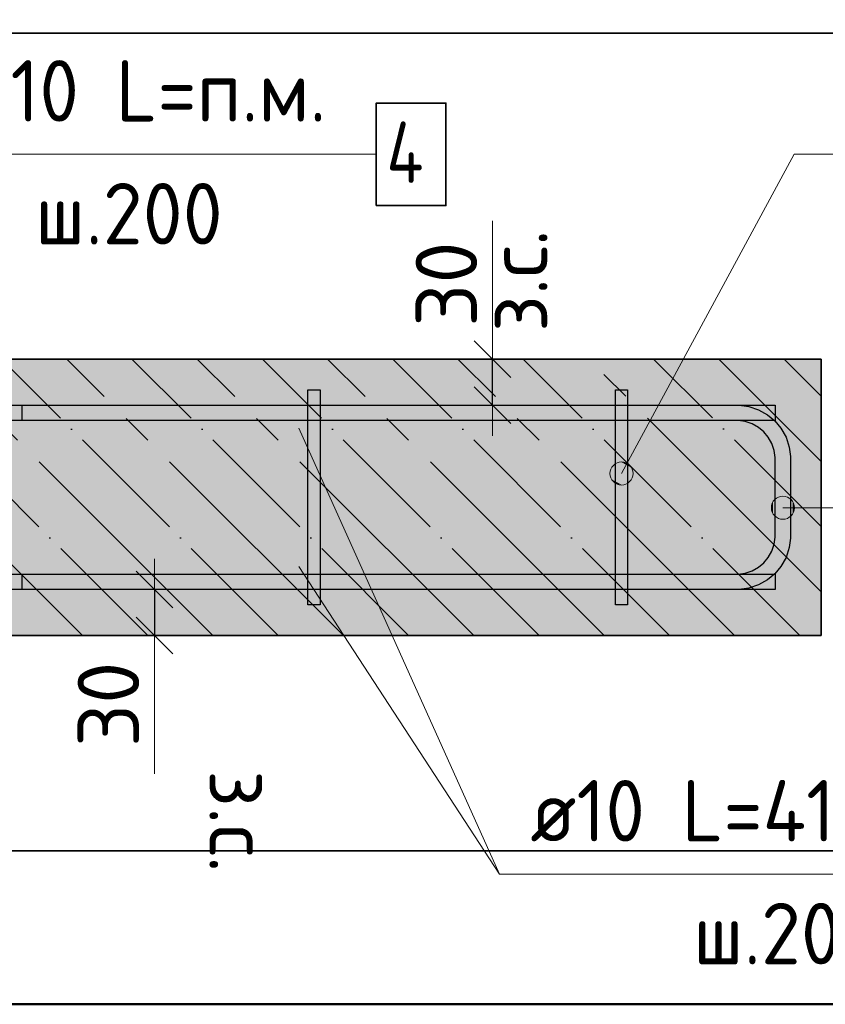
# Model space of a CAD drawing. Header units: millimetres. Extents: x -2995 to 47287, y -2809 to 58122.
# Tile 74 of 143: x 44283 to 44807, y 33186 to 33827. Entities that reach past the tile are written whole.
import ezdxf

# ---------------------------------------------------------------- set-up
doc = ezdxf.new("R2010")
doc.units = ezdxf.units.MM
doc.header["$PDMODE"] = 65
doc.linetypes.add('______11', pattern=[100, 80, -10, 0, -10])
doc.linetypes.add('______5', pattern=[220, 160, -20, 20, -20])
for name, color, linetype, lineweight in [('Standard', 7, 'Continuous', 25), ('Арм.стержн. Арматура края', 96, 'Continuous', 35), ('Арм.стержн. вертикальными 1', 22, 'Continuous', 35), ('Арм.стержн.горизонт. 1', 180, 'Continuous', 35), ('Размерная линия_ общее_1', 7, 'Continuous', 13)]:
    doc.layers.add(name, color=color, linetype=linetype, lineweight=lineweight)
doc.layers.add('Арм.стержн.Стяжки', color=7, linetype='Continuous', lineweight=35, true_color=0x501e0f)
doc.styles.add('ISOCPEUR', font='ISOCPEUR')
doc.dimstyles.new('DIMSTYLE_7', dxfattribs={"dimtxt": 40, "dimasz": 40, "dimexe": 0, "dimexo": 0.001, "dimgap": 20, "dimtad": 2, "dimdec": 0, "dimrnd": 5, "dimzin": 12, "dimdsep": 46, "dimtxsty": 'ISOCPEUR', "dimblk1": 'ALL_ML_STRICH', "dimblk2": 'ALL_ML_STRICH', "dimsah": 1, "dimcen": 0, "dimse1": 1, "dimse2": 1, "dimclrd": 7, "dimclre": 256, "dimclrt": 7, "dimadec": 0, "dimazin": 0, "dimtfac": 1, "dimtdec": 0, "dimtix": 1, "dimtmove": 2, "dimatfit": 3, "dimfxl": 0, "dimtvp": 1.2, "dimtzin": 0, "dimlwd": 0, "dimlwe": -3, "dimarcsym": 0})

# ---------------------------------------------------------------- blocks, each defined once
blk = doc.blocks.new('ALL_ML_STRICH')
at = {"color": 0, "linetype": 'ByBlock', "lineweight": -2}
for p, q in [((0, -0.5), (0, 0.5)), ((-0.3, -0.3), (0.3, 0.3)), ((-1, 0), (0.5, 0))]:
    blk.add_line(p, q, dxfattribs=at)
blk = doc.blocks.new('*D352')
at = {"layer": 'DEFPOINTS', "color": 7, "linetype": 'Continuous', "lineweight": 13, "transparency": 33554687}
for p in [(44582.03, 33606.02), (44582.03, 33576.02), (44590.75, 33576.02)]:
    blk.add_point(p, dxfattribs=at)
at = {"layer": 'Размерная линия_ общее_1', "color": 7, "linetype": 'Continuous', "lineweight": -2, "transparency": 33554687}
blk.add_line((44590.75, 33576.02), (44590.75, 33606.02), dxfattribs=at)
at = {"layer": 'Размерная линия_ общее_1', "color": 7, "linetype": 'Continuous', "lineweight": 13, "transparency": 33554687, "xscale": 40, "yscale": 40, "zscale": 40}
for p, rotation in [((44590.75, 33606.02), 90), ((44590.75, 33576.02), 270)]:
    blk.add_blockref('ALL_ML_STRICH', p, dxfattribs=dict(at, rotation=rotation))
at = {"layer": 'Размерная линия_ общее_1', "color": 7, "linetype": 'Continuous', "lineweight": 13, "transparency": 33554687, "insert": (44586.49, 33623.61), "char_height": 40, "width": 2, "attachment_point": 1, "rotation": 90, "line_spacing_factor": 0.60241, "style": 'ISOCPEUR'}
blk.add_mtext('з.с.', dxfattribs=at)
at = {"layer": 'Размерная линия_ общее_1', "color": 7, "linetype": 'Continuous', "lineweight": 13, "transparency": 33554687, "insert": (44560.75, 33654.84), "char_height": 40, "width": 80, "attachment_point": 5, "rotation": 90, "style": 'ISOCPEUR'}
blk.add_mtext('\\A1;{30}', dxfattribs=at)
blk = doc.blocks.new('*D353')
at = {"layer": 'DEFPOINTS', "color": 7, "linetype": 'Continuous', "lineweight": 13, "transparency": 33554687}
for p in [(44362.14, 33456.02), (44370.86, 33456.02), (44362.14, 33426.02)]:
    blk.add_point(p, dxfattribs=at)
at = {"layer": 'Размерная линия_ общее_1', "color": 7, "linetype": 'Continuous', "lineweight": -2, "transparency": 33554687}
blk.add_line((44370.86, 33456.02), (44370.86, 33426.02), dxfattribs=at)
at = {"layer": 'Размерная линия_ общее_1', "color": 7, "linetype": 'Continuous', "lineweight": 13, "transparency": 33554687, "xscale": 40, "yscale": 40, "zscale": 40}
for p, rotation in [((44370.86, 33456.02), 90), ((44370.86, 33426.02), 270)]:
    blk.add_blockref('ALL_ML_STRICH', p, dxfattribs=dict(at, rotation=rotation))
at = {"layer": 'Размерная линия_ общее_1', "color": 7, "linetype": 'Continuous', "lineweight": 13, "transparency": 33554687, "insert": (44340.86, 33381.21), "char_height": 40, "width": 80, "attachment_point": 5, "rotation": 90, "style": 'ISOCPEUR'}
blk.add_mtext('\\A1;{30}', dxfattribs=at)
at = {"layer": 'Размерная линия_ общее_1', "color": 7, "linetype": 'Continuous', "lineweight": 13, "transparency": 33554687, "insert": (44446.6, 33338.43), "char_height": 40, "width": 2, "attachment_point": 1, "rotation": 270, "line_spacing_factor": 0.60241, "style": 'ISOCPEUR'}
blk.add_mtext('з.с.', dxfattribs=at)

msp = doc.modelspace()

# ---------------------------------------------------------------- hatches: boundary and pattern name
at = {"layer": 'Standard', "linetype": 'Continuous', "lineweight": -3, "true_color": 0xc7c7c7, "transparency": 33554687}
msp.add_hatch(color=9, dxfattribs=at).paths.add_polyline_path([(44804.69, 33426.02), (44804.69, 33606.02), (44193.6, 33606.02), (44193.6, 33426.02)])
at = {"layer": 'Арм.стержн. Арматура края', "linetype": 'Continuous', "lineweight": 13, "transparency": 33554687}
for points in [[(44773.24, 33505.49), (44773.24, 33512.99), (44772.19, 33509.24)], [(44775.94, 33502.79), (44775.94, 33515.69), (44773.24, 33512.99)], [(44775.94, 33502.79), (44773.24, 33512.99), (44773.24, 33505.49)], [(44779.69, 33501.74), (44779.69, 33516.74), (44775.94, 33515.69)], [(44779.69, 33501.74), (44775.94, 33515.69), (44775.94, 33502.79)], [(44783.44, 33502.79), (44783.44, 33515.69), (44779.69, 33516.74)], [(44783.44, 33502.79), (44779.69, 33516.74), (44779.69, 33501.74)], [(44786.14, 33505.49), (44786.14, 33512.99), (44783.44, 33515.69)], [(44786.14, 33505.49), (44783.44, 33515.69), (44783.44, 33502.79)], [(44786.14, 33512.99), (44786.14, 33505.49), (44787.19, 33509.24)]]:
    msp.add_hatch(color=7, dxfattribs=at).paths.add_polyline_path(points)
at = {"layer": 'Арм.стержн. вертикальными 1', "linetype": 'Continuous', "lineweight": 50, "transparency": 33554687}
for points in [[(44464.69, 33556.02), (44466.6, 33556.4), (44468.22, 33557.48), (44469.31, 33559.11), (44469.69, 33561.02), (44469.31, 33562.93), (44468.22, 33564.56), (44466.6, 33565.64), (44464.69, 33566.02), (44462.77, 33565.64), (44461.15, 33564.56), (44460.07, 33562.93), (44459.69, 33561.02), (44460.07, 33559.11), (44461.15, 33557.48), (44462.77, 33556.4)], [(44664.69, 33556.02), (44666.6, 33556.4), (44668.22, 33557.48), (44669.31, 33559.11), (44669.69, 33561.02), (44669.31, 33562.93), (44668.22, 33564.56), (44666.6, 33565.64), (44664.69, 33566.02), (44662.77, 33565.64), (44661.15, 33564.56), (44660.07, 33562.93), (44659.69, 33561.02), (44660.07, 33559.11), (44661.15, 33557.48), (44662.77, 33556.4)], [(44754.69, 33556.02), (44756.6, 33556.4), (44758.23, 33557.48), (44759.31, 33559.11), (44759.69, 33561.02), (44759.31, 33562.93), (44758.23, 33564.56), (44756.6, 33565.64), (44754.69, 33566.02), (44752.78, 33565.64), (44751.16, 33564.56), (44750.07, 33562.93), (44749.69, 33561.02), (44750.07, 33559.11), (44751.16, 33557.48), (44752.78, 33556.4)], [(44464.69, 33466.02), (44466.6, 33466.4), (44468.22, 33467.48), (44469.31, 33469.11), (44469.69, 33471.02), (44469.31, 33472.93), (44468.22, 33474.56), (44466.6, 33475.64), (44464.69, 33476.02), (44462.77, 33475.64), (44461.15, 33474.56), (44460.07, 33472.93), (44459.69, 33471.02), (44460.07, 33469.11), (44461.15, 33467.48), (44462.77, 33466.4)], [(44664.69, 33466.02), (44666.6, 33466.4), (44668.22, 33467.48), (44669.31, 33469.11), (44669.69, 33471.02), (44669.31, 33472.93), (44668.22, 33474.56), (44666.6, 33475.64), (44664.69, 33476.02), (44662.77, 33475.64), (44661.15, 33474.56), (44660.07, 33472.93), (44659.69, 33471.02), (44660.07, 33469.11), (44661.15, 33467.48), (44662.77, 33466.4)], [(44754.69, 33466.02), (44756.6, 33466.4), (44758.23, 33467.48), (44759.31, 33469.11), (44759.69, 33471.02), (44759.31, 33472.93), (44758.23, 33474.56), (44756.6, 33475.64), (44754.69, 33476.02), (44752.78, 33475.64), (44751.16, 33474.56), (44750.07, 33472.93), (44749.69, 33471.02), (44750.07, 33469.11), (44751.16, 33467.48), (44752.78, 33466.4)]]:
    msp.add_hatch(color=4, dxfattribs=at).paths.add_polyline_path(points)
at = {"layer": 'Арм.стержн.Стяжки', "linetype": 'Continuous', "lineweight": 13, "transparency": 33554687}
for points in [[(44682.15, 33531.77), (44670.8, 33537.91), (44668.09, 33535.11)], [(44681.06, 33535.43), (44674.46, 33539), (44670.8, 33537.91)], [(44681.06, 33535.43), (44670.8, 33537.91), (44682.15, 33531.77)], [(44674.46, 33539), (44681.06, 33535.43), (44678.26, 33538.14)], [(44681.29, 33527.97), (44668.09, 33535.11), (44667.23, 33531.31)], [(44681.29, 33527.97), (44667.23, 33531.31), (44678.58, 33525.17)], [(44678.58, 33525.17), (44667.23, 33531.31), (44668.32, 33527.65)], [(44682.15, 33531.77), (44668.09, 33535.11), (44681.29, 33527.97)], [(44678.58, 33525.17), (44668.32, 33527.65), (44674.92, 33524.08)], [(44674.92, 33524.08), (44668.32, 33527.65), (44671.12, 33524.95)]]:
    msp.add_hatch(color=7, dxfattribs=at).paths.add_polyline_path(points)

# ---------------------------------------------------------------- linework, layer by layer
at = {"color": 52, "linetype": 'Continuous', "lineweight": -3, "transparency": 33554687}
for p, q in [((44949.49, 33818.28), (44193.6, 33818.28)), ((44193.6, 33818.28), (44949.49, 33818.28)), ((44193.6, 33285.9), (44949.49, 33285.9)), ((44949.49, 33285.9), (44193.6, 33285.9))]:
    msp.add_line(p, q, dxfattribs=at)
at = {"layer": 'Standard', "color": 7, "linetype": 'Continuous', "lineweight": 13, "transparency": 33554687}
for p, q in [((44590.75, 33606.02), (44590.75, 33696.02)), ((44464.69, 33561.02), (44595.34, 33270.61)), ((44370.86, 33426.02), (44370.86, 33336.02))]:
    msp.add_line(p, q, dxfattribs=at)
at = {"layer": 'Standard', "color": 7, "linetype": 'Continuous', "lineweight": 35, "transparency": 33554687}
for p, q in [((44804.69, 33606.02), (44193.6, 33606.02)), ((44804.69, 33426.02), (44804.69, 33606.02)), ((44193.6, 33426.02), (44804.69, 33426.02))]:
    msp.add_line(p, q, dxfattribs=at)
at = {"layer": 'Standard', "color": 253, "linetype": '______5', "lineweight": -3, "true_color": 0xababab, "transparency": 33554687}
for p, q in [((44408.91, 33426.02), (44228.91, 33606.02)), ((44493.76, 33426.02), (44313.76, 33606.02)), ((44578.62, 33426.02), (44398.62, 33606.02)), ((44663.47, 33426.02), (44483.47, 33606.02)), ((44748.32, 33426.02), (44568.32, 33606.02)), ((44804.69, 33454.5), (44653.17, 33606.02)), ((44804.69, 33539.36), (44738.03, 33606.02)), ((44324.06, 33426.02), (44193.6, 33556.48))]:
    msp.add_line(p, q, dxfattribs=at)
at = {"layer": 'Standard', "color": 253, "linetype": '______11', "lineweight": -3, "true_color": 0xababab, "transparency": 33554687}
for p, q in [((44451.34, 33426.02), (44271.34, 33606.02)), ((44536.19, 33426.02), (44356.19, 33606.02)), ((44621.04, 33426.02), (44441.04, 33606.02)), ((44705.89, 33426.02), (44525.89, 33606.02)), ((44790.75, 33426.02), (44610.75, 33606.02)), ((44804.69, 33496.93), (44695.6, 33606.02)), ((44804.69, 33581.78), (44780.45, 33606.02)), ((44366.48, 33426.02), (44193.6, 33598.91))]:
    msp.add_line(p, q, dxfattribs=at)
at = {"layer": 'Standard', "color": 7, "linetype": 'Continuous', "lineweight": 50, "transparency": 33554687}
msp.add_lwpolyline([(44093.6, 33918.28), (44093.6, 33185.9), (45049.49, 33185.9), (45049.49, 33918.28), (44093.6, 33918.28)], dxfattribs=at)
at = {"layer": 'Арм.стержн. Арматура края', "color": 7, "linetype": 'Continuous', "lineweight": 13, "transparency": 33554687}
for p, q in [((44779.69, 33516.74), (44779.69, 33516.74)), ((44772.19, 33509.24), (44772.19, 33509.24)), ((44842.52, 33509.24), (44779.69, 33509.24)), ((44787.19, 33509.24), (44787.19, 33509.24)), ((44779.69, 33501.74), (44779.69, 33501.74))]:
    msp.add_line(p, q, dxfattribs=at)
at = {"layer": 'Арм.стержн. Арматура края', "color": 4, "linetype": 'Continuous', "lineweight": 25, "transparency": 33554687}
msp.add_lwpolyline([(44284.69, 33466.02), (44750.65, 33466.02), (44755.17, 33466.65), (44759.75, 33468.16), (44763.94, 33470.51), (44767.35, 33473.36), (44770.2, 33476.77), (44772.55, 33480.96), (44774.06, 33485.54), (44774.69, 33490.06), (44774.69, 33541.98), (44774.06, 33546.5), (44772.55, 33551.08), (44770.2, 33555.27), (44767.35, 33558.68), (44763.94, 33561.53), (44759.75, 33563.88), (44755.17, 33565.39), (44750.65, 33566.02), (44284.69, 33566.02), (44284.69, 33576.02), (44751.34, 33576.02), (44757.44, 33575.17), (44763.79, 33573.08), (44769.64, 33569.8), (44774.45, 33565.78), (44778.47, 33560.97), (44781.75, 33555.12), (44783.84, 33548.77), (44784.69, 33542.67), (44784.69, 33489.37), (44783.84, 33483.27), (44781.75, 33476.92), (44778.47, 33471.07), (44774.45, 33466.26), (44769.64, 33462.24), (44763.79, 33458.96), (44757.44, 33456.87), (44751.34, 33456.02), (44284.69, 33456.02), (44284.69, 33466.02)], dxfattribs=at)
msp.add_lwpolyline([(44284.69, 33466.02), (44750.65, 33466.02), (44755.17, 33466.65), (44759.75, 33468.16), (44763.94, 33470.51), (44767.35, 33473.36), (44770.2, 33476.77), (44772.55, 33480.96), (44774.06, 33485.54), (44774.69, 33490.06), (44774.69, 33541.98), (44774.06, 33546.5), (44772.55, 33551.08), (44770.2, 33555.27), (44767.35, 33558.68), (44763.94, 33561.53), (44759.75, 33563.88), (44755.17, 33565.39), (44750.65, 33566.02), (44284.69, 33566.02), (44284.69, 33576.02), (44751.34, 33576.02), (44757.44, 33575.17), (44763.79, 33573.08), (44769.64, 33569.8), (44774.45, 33565.78), (44778.47, 33560.97), (44781.75, 33555.12), (44783.84, 33548.77), (44784.69, 33542.67), (44784.69, 33489.37), (44783.84, 33483.27), (44781.75, 33476.92), (44778.47, 33471.07), (44774.45, 33466.26), (44769.64, 33462.24), (44763.79, 33458.96), (44757.44, 33456.87), (44751.34, 33456.02), (44284.69, 33456.02), (44284.69, 33466.02)], dxfattribs=at)
msp.add_lwpolyline([(44284.69, 33466.02), (44750.65, 33466.02), (44755.17, 33466.65), (44759.75, 33468.16), (44763.94, 33470.51), (44767.35, 33473.36), (44770.2, 33476.77), (44772.55, 33480.96), (44774.06, 33485.54), (44774.69, 33490.06), (44774.69, 33541.98), (44774.06, 33546.5), (44772.55, 33551.08), (44770.2, 33555.27), (44767.35, 33558.68), (44763.94, 33561.53), (44759.75, 33563.88), (44755.17, 33565.39), (44750.65, 33566.02), (44284.69, 33566.02), (44284.69, 33576.02), (44751.34, 33576.02), (44757.44, 33575.17), (44763.79, 33573.08), (44769.64, 33569.8), (44774.45, 33565.78), (44778.47, 33560.97), (44781.75, 33555.12), (44783.84, 33548.77), (44784.69, 33542.67), (44784.69, 33489.37), (44783.84, 33483.27), (44781.75, 33476.92), (44778.47, 33471.07), (44774.45, 33466.26), (44769.64, 33462.24), (44763.79, 33458.96), (44757.44, 33456.87), (44751.34, 33456.02), (44284.69, 33456.02), (44284.69, 33466.02)], dxfattribs=at)
msp.add_lwpolyline([(44284.69, 33466.02), (44750.65, 33466.02), (44755.17, 33466.65), (44759.75, 33468.16), (44763.94, 33470.51), (44767.35, 33473.36), (44770.2, 33476.77), (44772.55, 33480.96), (44774.06, 33485.54), (44774.69, 33490.06), (44774.69, 33541.98), (44774.06, 33546.5), (44772.55, 33551.08), (44770.2, 33555.27), (44767.35, 33558.68), (44763.94, 33561.53), (44759.75, 33563.88), (44755.17, 33565.39), (44750.65, 33566.02), (44284.69, 33566.02), (44284.69, 33576.02), (44751.34, 33576.02), (44757.44, 33575.17), (44763.79, 33573.08), (44769.64, 33569.8), (44774.45, 33565.78), (44778.47, 33560.97), (44781.75, 33555.12), (44783.84, 33548.77), (44784.69, 33542.67), (44784.69, 33489.37), (44783.84, 33483.27), (44781.75, 33476.92), (44778.47, 33471.07), (44774.45, 33466.26), (44769.64, 33462.24), (44763.79, 33458.96), (44757.44, 33456.87), (44751.34, 33456.02), (44284.69, 33456.02), (44284.69, 33466.02)], dxfattribs=at)
msp.add_lwpolyline([(44284.69, 33466.02), (44750.65, 33466.02), (44755.17, 33466.65), (44759.75, 33468.16), (44763.94, 33470.51), (44767.35, 33473.36), (44770.2, 33476.77), (44772.55, 33480.96), (44774.06, 33485.54), (44774.69, 33490.06), (44774.69, 33541.98), (44774.06, 33546.5), (44772.55, 33551.08), (44770.2, 33555.27), (44767.35, 33558.68), (44763.94, 33561.53), (44759.75, 33563.88), (44755.17, 33565.39), (44750.65, 33566.02), (44284.69, 33566.02), (44284.69, 33576.02), (44751.34, 33576.02), (44757.44, 33575.17), (44763.79, 33573.08), (44769.64, 33569.8), (44774.45, 33565.78), (44778.47, 33560.97), (44781.75, 33555.12), (44783.84, 33548.77), (44784.69, 33542.67), (44784.69, 33489.37), (44783.84, 33483.27), (44781.75, 33476.92), (44778.47, 33471.07), (44774.45, 33466.26), (44769.64, 33462.24), (44763.79, 33458.96), (44757.44, 33456.87), (44751.34, 33456.02), (44284.69, 33456.02), (44284.69, 33466.02)], dxfattribs=at)
msp.add_lwpolyline([(44284.69, 33466.02), (44750.65, 33466.02), (44755.17, 33466.65), (44759.75, 33468.16), (44763.94, 33470.51), (44767.35, 33473.36), (44770.2, 33476.77), (44772.55, 33480.96), (44774.06, 33485.54), (44774.69, 33490.06), (44774.69, 33541.98), (44774.06, 33546.5), (44772.55, 33551.08), (44770.2, 33555.27), (44767.35, 33558.68), (44763.94, 33561.53), (44759.75, 33563.88), (44755.17, 33565.39), (44750.65, 33566.02), (44284.69, 33566.02), (44284.69, 33576.02), (44751.34, 33576.02), (44757.44, 33575.17), (44763.79, 33573.08), (44769.64, 33569.8), (44774.45, 33565.78), (44778.47, 33560.97), (44781.75, 33555.12), (44783.84, 33548.77), (44784.69, 33542.67), (44784.69, 33489.37), (44783.84, 33483.27), (44781.75, 33476.92), (44778.47, 33471.07), (44774.45, 33466.26), (44769.64, 33462.24), (44763.79, 33458.96), (44757.44, 33456.87), (44751.34, 33456.02), (44284.69, 33456.02), (44284.69, 33466.02)], dxfattribs=at)
msp.add_lwpolyline([(44284.69, 33466.02), (44750.65, 33466.02), (44755.17, 33466.65), (44759.75, 33468.16), (44763.94, 33470.51), (44767.35, 33473.36), (44770.2, 33476.77), (44772.55, 33480.96), (44774.06, 33485.54), (44774.69, 33490.06), (44774.69, 33541.98), (44774.06, 33546.5), (44772.55, 33551.08), (44770.2, 33555.27), (44767.35, 33558.68), (44763.94, 33561.53), (44759.75, 33563.88), (44755.17, 33565.39), (44750.65, 33566.02), (44284.69, 33566.02), (44284.69, 33576.02), (44751.34, 33576.02), (44757.44, 33575.17), (44763.79, 33573.08), (44769.64, 33569.8), (44774.45, 33565.78), (44778.47, 33560.97), (44781.75, 33555.12), (44783.84, 33548.77), (44784.69, 33542.67), (44784.69, 33489.37), (44783.84, 33483.27), (44781.75, 33476.92), (44778.47, 33471.07), (44774.45, 33466.26), (44769.64, 33462.24), (44763.79, 33458.96), (44757.44, 33456.87), (44751.34, 33456.02), (44284.69, 33456.02), (44284.69, 33466.02)], dxfattribs=at)
msp.add_lwpolyline([(44284.69, 33466.02), (44750.65, 33466.02), (44755.17, 33466.65), (44759.75, 33468.16), (44763.94, 33470.51), (44767.35, 33473.36), (44770.2, 33476.77), (44772.55, 33480.96), (44774.06, 33485.54), (44774.69, 33490.06), (44774.69, 33541.98), (44774.06, 33546.5), (44772.55, 33551.08), (44770.2, 33555.27), (44767.35, 33558.68), (44763.94, 33561.53), (44759.75, 33563.88), (44755.17, 33565.39), (44750.65, 33566.02), (44284.69, 33566.02), (44284.69, 33576.02), (44751.34, 33576.02), (44757.44, 33575.17), (44763.79, 33573.08), (44769.64, 33569.8), (44774.45, 33565.78), (44778.47, 33560.97), (44781.75, 33555.12), (44783.84, 33548.77), (44784.69, 33542.67), (44784.69, 33489.37), (44783.84, 33483.27), (44781.75, 33476.92), (44778.47, 33471.07), (44774.45, 33466.26), (44769.64, 33462.24), (44763.79, 33458.96), (44757.44, 33456.87), (44751.34, 33456.02), (44284.69, 33456.02), (44284.69, 33466.02)], dxfattribs=at)
msp.add_lwpolyline([(44284.69, 33466.02), (44750.65, 33466.02), (44755.17, 33466.65), (44759.75, 33468.16), (44763.94, 33470.51), (44767.35, 33473.36), (44770.2, 33476.77), (44772.55, 33480.96), (44774.06, 33485.54), (44774.69, 33490.06), (44774.69, 33541.98), (44774.06, 33546.5), (44772.55, 33551.08), (44770.2, 33555.27), (44767.35, 33558.68), (44763.94, 33561.53), (44759.75, 33563.88), (44755.17, 33565.39), (44750.65, 33566.02), (44284.69, 33566.02), (44284.69, 33576.02), (44751.34, 33576.02), (44757.44, 33575.17), (44763.79, 33573.08), (44769.64, 33569.8), (44774.45, 33565.78), (44778.47, 33560.97), (44781.75, 33555.12), (44783.84, 33548.77), (44784.69, 33542.67), (44784.69, 33489.37), (44783.84, 33483.27), (44781.75, 33476.92), (44778.47, 33471.07), (44774.45, 33466.26), (44769.64, 33462.24), (44763.79, 33458.96), (44757.44, 33456.87), (44751.34, 33456.02), (44284.69, 33456.02), (44284.69, 33466.02)], dxfattribs=at)
msp.add_lwpolyline([(44284.69, 33466.02), (44750.65, 33466.02), (44755.17, 33466.65), (44759.75, 33468.16), (44763.94, 33470.51), (44767.35, 33473.36), (44770.2, 33476.77), (44772.55, 33480.96), (44774.06, 33485.54), (44774.69, 33490.06), (44774.69, 33541.98), (44774.06, 33546.5), (44772.55, 33551.08), (44770.2, 33555.27), (44767.35, 33558.68), (44763.94, 33561.53), (44759.75, 33563.88), (44755.17, 33565.39), (44750.65, 33566.02), (44284.69, 33566.02), (44284.69, 33576.02), (44751.34, 33576.02), (44757.44, 33575.17), (44763.79, 33573.08), (44769.64, 33569.8), (44774.45, 33565.78), (44778.47, 33560.97), (44781.75, 33555.12), (44783.84, 33548.77), (44784.69, 33542.67), (44784.69, 33489.37), (44783.84, 33483.27), (44781.75, 33476.92), (44778.47, 33471.07), (44774.45, 33466.26), (44769.64, 33462.24), (44763.79, 33458.96), (44757.44, 33456.87), (44751.34, 33456.02), (44284.69, 33456.02), (44284.69, 33466.02)], dxfattribs=at)
msp.add_lwpolyline([(44284.69, 33466.02), (44750.65, 33466.02), (44755.17, 33466.65), (44759.75, 33468.16), (44763.94, 33470.51), (44767.35, 33473.36), (44770.2, 33476.77), (44772.55, 33480.96), (44774.06, 33485.54), (44774.69, 33490.06), (44774.69, 33541.98), (44774.06, 33546.5), (44772.55, 33551.08), (44770.2, 33555.27), (44767.35, 33558.68), (44763.94, 33561.53), (44759.75, 33563.88), (44755.17, 33565.39), (44750.65, 33566.02), (44284.69, 33566.02), (44284.69, 33576.02), (44751.34, 33576.02), (44757.44, 33575.17), (44763.79, 33573.08), (44769.64, 33569.8), (44774.45, 33565.78), (44778.47, 33560.97), (44781.75, 33555.12), (44783.84, 33548.77), (44784.69, 33542.67), (44784.69, 33489.37), (44783.84, 33483.27), (44781.75, 33476.92), (44778.47, 33471.07), (44774.45, 33466.26), (44769.64, 33462.24), (44763.79, 33458.96), (44757.44, 33456.87), (44751.34, 33456.02), (44284.69, 33456.02), (44284.69, 33466.02)], dxfattribs=at)
msp.add_lwpolyline([(44284.69, 33466.02), (44750.65, 33466.02), (44755.17, 33466.65), (44759.75, 33468.16), (44763.94, 33470.51), (44767.35, 33473.36), (44770.2, 33476.77), (44772.55, 33480.96), (44774.06, 33485.54), (44774.69, 33490.06), (44774.69, 33541.98), (44774.06, 33546.5), (44772.55, 33551.08), (44770.2, 33555.27), (44767.35, 33558.68), (44763.94, 33561.53), (44759.75, 33563.88), (44755.17, 33565.39), (44750.65, 33566.02), (44284.69, 33566.02), (44284.69, 33576.02), (44751.34, 33576.02), (44757.44, 33575.17), (44763.79, 33573.08), (44769.64, 33569.8), (44774.45, 33565.78), (44778.47, 33560.97), (44781.75, 33555.12), (44783.84, 33548.77), (44784.69, 33542.67), (44784.69, 33489.37), (44783.84, 33483.27), (44781.75, 33476.92), (44778.47, 33471.07), (44774.45, 33466.26), (44769.64, 33462.24), (44763.79, 33458.96), (44757.44, 33456.87), (44751.34, 33456.02), (44284.69, 33456.02), (44284.69, 33466.02)], dxfattribs=at)
msp.add_lwpolyline([(44284.69, 33466.02), (44750.65, 33466.02), (44755.17, 33466.65), (44759.75, 33468.16), (44763.94, 33470.51), (44767.35, 33473.36), (44770.2, 33476.77), (44772.55, 33480.96), (44774.06, 33485.54), (44774.69, 33490.06), (44774.69, 33541.98), (44774.06, 33546.5), (44772.55, 33551.08), (44770.2, 33555.27), (44767.35, 33558.68), (44763.94, 33561.53), (44759.75, 33563.88), (44755.17, 33565.39), (44750.65, 33566.02), (44284.69, 33566.02), (44284.69, 33576.02), (44751.34, 33576.02), (44757.44, 33575.17), (44763.79, 33573.08), (44769.64, 33569.8), (44774.45, 33565.78), (44778.47, 33560.97), (44781.75, 33555.12), (44783.84, 33548.77), (44784.69, 33542.67), (44784.69, 33489.37), (44783.84, 33483.27), (44781.75, 33476.92), (44778.47, 33471.07), (44774.45, 33466.26), (44769.64, 33462.24), (44763.79, 33458.96), (44757.44, 33456.87), (44751.34, 33456.02), (44284.69, 33456.02), (44284.69, 33466.02)], dxfattribs=at)
msp.add_lwpolyline([(44284.69, 33466.02), (44750.65, 33466.02), (44755.17, 33466.65), (44759.75, 33468.16), (44763.94, 33470.51), (44767.35, 33473.36), (44770.2, 33476.77), (44772.55, 33480.96), (44774.06, 33485.54), (44774.69, 33490.06), (44774.69, 33541.98), (44774.06, 33546.5), (44772.55, 33551.08), (44770.2, 33555.27), (44767.35, 33558.68), (44763.94, 33561.53), (44759.75, 33563.88), (44755.17, 33565.39), (44750.65, 33566.02), (44284.69, 33566.02), (44284.69, 33576.02), (44751.34, 33576.02), (44757.44, 33575.17), (44763.79, 33573.08), (44769.64, 33569.8), (44774.45, 33565.78), (44778.47, 33560.97), (44781.75, 33555.12), (44783.84, 33548.77), (44784.69, 33542.67), (44784.69, 33489.37), (44783.84, 33483.27), (44781.75, 33476.92), (44778.47, 33471.07), (44774.45, 33466.26), (44769.64, 33462.24), (44763.79, 33458.96), (44757.44, 33456.87), (44751.34, 33456.02), (44284.69, 33456.02), (44284.69, 33466.02)], dxfattribs=at)
at = {"layer": 'Арм.стержн. Арматура края', "color": 7, "linetype": 'Continuous', "lineweight": 13, "transparency": 33554687}
msp.add_circle((44779.69, 33509.24), 7.5, dxfattribs=at)
at = {"layer": 'Арм.стержн. вертикальными 1', "color": 7, "linetype": 'Continuous', "lineweight": 13, "transparency": 33554687}
for q in [(44464.69, 33471.02), (45003.34, 33270.61)]:
    msp.add_line((44595.34, 33270.61), q, dxfattribs=at)
at = {"layer": 'Арм.стержн.горизонт. 1', "color": 7, "linetype": 'Continuous', "lineweight": 13, "transparency": 33554687}
msp.add_line((44227.1, 33739.36), (44515.1, 33739.36), dxfattribs=at)
at = {"layer": 'Арм.стержн.горизонт. 1', "color": 52, "linetype": 'Continuous', "lineweight": 25, "transparency": 33554687}
for p, q in [((44804.69, 33606.02), (44193.6, 33606.02)), ((44804.69, 33426.02), (44193.6, 33426.02))]:
    msp.add_line(p, q, dxfattribs=at)
at = {"layer": 'Арм.стержн.горизонт. 1', "color": 7, "linetype": 'Continuous', "lineweight": 35, "transparency": 33554687}
msp.add_lwpolyline([(44515.1, 33706.02), (44560.43, 33706.02), (44560.43, 33772.69), (44515.1, 33772.69), (44515.1, 33706.02)], dxfattribs=at)
at = {"layer": 'Арм.стержн.горизонт. 1', "color": 4, "linetype": 'Continuous', "lineweight": 25, "transparency": 33554687}
for points in [[(44188.6, 33576.02), (44774.69, 33576.02), (44774.69, 33566.02), (44188.6, 33566.02), (44188.6, 33576.02)], [(44188.6, 33576.02), (44774.69, 33576.02), (44774.69, 33566.02), (44188.6, 33566.02), (44188.6, 33576.02)], [(44188.6, 33576.02), (44774.69, 33576.02), (44774.69, 33566.02), (44188.6, 33566.02), (44188.6, 33576.02)], [(44188.6, 33576.02), (44774.69, 33576.02), (44774.69, 33566.02), (44188.6, 33566.02), (44188.6, 33576.02)], [(44188.6, 33576.02), (44774.69, 33576.02), (44774.69, 33566.02), (44188.6, 33566.02), (44188.6, 33576.02)], [(44188.6, 33576.02), (44774.69, 33576.02), (44774.69, 33566.02), (44188.6, 33566.02), (44188.6, 33576.02)], [(44188.6, 33576.02), (44774.69, 33576.02), (44774.69, 33566.02), (44188.6, 33566.02), (44188.6, 33576.02)], [(44188.6, 33576.02), (44774.69, 33576.02), (44774.69, 33566.02), (44188.6, 33566.02), (44188.6, 33576.02)], [(44188.6, 33576.02), (44774.69, 33576.02), (44774.69, 33566.02), (44188.6, 33566.02), (44188.6, 33576.02)], [(44188.6, 33576.02), (44774.69, 33576.02), (44774.69, 33566.02), (44188.6, 33566.02), (44188.6, 33576.02)], [(44188.6, 33576.02), (44774.69, 33576.02), (44774.69, 33566.02), (44188.6, 33566.02), (44188.6, 33576.02)], [(44188.6, 33576.02), (44774.69, 33576.02), (44774.69, 33566.02), (44188.6, 33566.02), (44188.6, 33576.02)], [(44188.6, 33576.02), (44774.69, 33576.02), (44774.69, 33566.02), (44188.6, 33566.02), (44188.6, 33576.02)], [(44188.6, 33576.02), (44774.69, 33576.02), (44774.69, 33566.02), (44188.6, 33566.02), (44188.6, 33576.02)], [(44188.6, 33466.02), (44774.69, 33466.02), (44774.69, 33456.02), (44188.6, 33456.02), (44188.6, 33466.02)], [(44188.6, 33466.02), (44774.69, 33466.02), (44774.69, 33456.02), (44188.6, 33456.02), (44188.6, 33466.02)], [(44188.6, 33466.02), (44774.69, 33466.02), (44774.69, 33456.02), (44188.6, 33456.02), (44188.6, 33466.02)], [(44188.6, 33466.02), (44774.69, 33466.02), (44774.69, 33456.02), (44188.6, 33456.02), (44188.6, 33466.02)], [(44188.6, 33466.02), (44774.69, 33466.02), (44774.69, 33456.02), (44188.6, 33456.02), (44188.6, 33466.02)], [(44188.6, 33466.02), (44774.69, 33466.02), (44774.69, 33456.02), (44188.6, 33456.02), (44188.6, 33466.02)], [(44188.6, 33466.02), (44774.69, 33466.02), (44774.69, 33456.02), (44188.6, 33456.02), (44188.6, 33466.02)], [(44188.6, 33466.02), (44774.69, 33466.02), (44774.69, 33456.02), (44188.6, 33456.02), (44188.6, 33466.02)], [(44188.6, 33466.02), (44774.69, 33466.02), (44774.69, 33456.02), (44188.6, 33456.02), (44188.6, 33466.02)], [(44188.6, 33466.02), (44774.69, 33466.02), (44774.69, 33456.02), (44188.6, 33456.02), (44188.6, 33466.02)], [(44188.6, 33466.02), (44774.69, 33466.02), (44774.69, 33456.02), (44188.6, 33456.02), (44188.6, 33466.02)], [(44188.6, 33466.02), (44774.69, 33466.02), (44774.69, 33456.02), (44188.6, 33456.02), (44188.6, 33466.02)], [(44188.6, 33466.02), (44774.69, 33466.02), (44774.69, 33456.02), (44188.6, 33456.02), (44188.6, 33466.02)], [(44188.6, 33466.02), (44774.69, 33466.02), (44774.69, 33456.02), (44188.6, 33456.02), (44188.6, 33466.02)]]:
    msp.add_lwpolyline(points, dxfattribs=at)
at = {"layer": 'Арм.стержн.Стяжки', "color": 7, "linetype": 'Continuous', "lineweight": 13, "transparency": 33554687}
for p, q in [((44787.1, 33739.36), (44674.69, 33531.54)), ((44787.1, 33739.36), (45151.1, 33739.36)), ((44678.26, 33538.14), (44678.26, 33538.14)), ((44668.09, 33535.11), (44668.09, 33535.11)), ((44671.12, 33524.95), (44671.12, 33524.95)), ((44681.29, 33527.97), (44681.29, 33527.97))]:
    msp.add_line(p, q, dxfattribs=at)
at = {"layer": 'Арм.стержн.Стяжки', "color": 40, "linetype": 'Continuous', "lineweight": 25, "transparency": 33554687}
for points in [[(44470.69, 33446.02), (44470.69, 33586.02), (44478.69, 33586.02), (44478.69, 33446.02), (44470.69, 33446.02)], [(44470.69, 33446.02), (44470.69, 33586.02), (44478.69, 33586.02), (44478.69, 33446.02), (44470.69, 33446.02)], [(44470.69, 33446.02), (44470.69, 33586.02), (44478.69, 33586.02), (44478.69, 33446.02), (44470.69, 33446.02)], [(44470.69, 33446.02), (44470.69, 33586.02), (44478.69, 33586.02), (44478.69, 33446.02), (44470.69, 33446.02)], [(44470.69, 33446.02), (44470.69, 33586.02), (44478.69, 33586.02), (44478.69, 33446.02), (44470.69, 33446.02)], [(44470.69, 33446.02), (44470.69, 33586.02), (44478.69, 33586.02), (44478.69, 33446.02), (44470.69, 33446.02)], [(44670.69, 33446.02), (44670.69, 33586.02), (44678.69, 33586.02), (44678.69, 33446.02), (44670.69, 33446.02)], [(44670.69, 33446.02), (44670.69, 33586.02), (44678.69, 33586.02), (44678.69, 33446.02), (44670.69, 33446.02)], [(44670.69, 33446.02), (44670.69, 33586.02), (44678.69, 33586.02), (44678.69, 33446.02), (44670.69, 33446.02)], [(44670.69, 33446.02), (44670.69, 33586.02), (44678.69, 33586.02), (44678.69, 33446.02), (44670.69, 33446.02)], [(44670.69, 33446.02), (44670.69, 33586.02), (44678.69, 33586.02), (44678.69, 33446.02), (44670.69, 33446.02)], [(44670.69, 33446.02), (44670.69, 33586.02), (44678.69, 33586.02), (44678.69, 33446.02), (44670.69, 33446.02)], [(44670.69, 33446.02), (44670.69, 33586.02), (44678.69, 33586.02), (44678.69, 33446.02), (44670.69, 33446.02)]]:
    msp.add_lwpolyline(points, dxfattribs=at)
at = {"layer": 'Арм.стержн.Стяжки', "color": 7, "linetype": 'Continuous', "lineweight": 13, "transparency": 33554687}
msp.add_circle((44674.69, 33531.54), 7.5, dxfattribs=at)

# ---------------------------------------------------------------- texts
at = {"layer": 'Арм.стержн. вертикальными 1', "color": 7, "linetype": 'Continuous', "lineweight": 25, "transparency": 33554687, "char_height": 40, "attachment_point": 7, "style": 'ISOCPEUR'}
for s, insert, width in [('\\W0.94;ø10 L=4130mm ', (44615.34, 33291.94), 386.6351), ('\\W0.95;ш.200 ', (44721.34, 33211.94), 174.9328)]:
    msp.add_mtext(s, dxfattribs=dict(at, insert=insert, width=width))
at = {"layer": 'Арм.стержн.горизонт. 1', "color": 7, "linetype": 'Continuous', "lineweight": 25, "transparency": 33554687, "char_height": 40, "attachment_point": 7, "style": 'ISOCPEUR'}
for s, insert, width in [('\\W0.94;ø10 L=п.м.', (44247.1, 33760.69), 266.6441), ('\\W0.80;4', (44521.77, 33720.69), 47.9778), ('\\W0.95;ш.200 ', (44293.1, 33680.69), 174.9328)]:
    msp.add_mtext(s, dxfattribs=dict(at, insert=insert, width=width))

# ---------------------------------------------------------------- dimensions: what is measured, and where the dimension line sits
at = {"layer": 'Размерная линия_ общее_1', "color": 7, "linetype": 'Continuous', "lineweight": 13, "transparency": 33554687}
for base, p1, p2, angle, picture, middle in [((44590.75, 33606.02), (44582.03, 33576.02), (44582.03, 33606.02), 90, '*D352', (44560.75, 33654.84)), ((44370.86, 33426.02), (44362.14, 33456.02), (44362.14, 33426.02), 270, '*D353', (44340.86, 33381.21))]:
    dim = msp.add_linear_dim(base=base, p1=p1, p2=p2, angle=angle, text='<>\\Xз.с.', dimstyle='DIMSTYLE_7', override={"dimpost": '<>', "dimclrd": 7, "dimclre": 253, "dimclrt": 7, "dimlwd": 0, "dimlwe": 65533}, dxfattribs=at)
    dim.commit()
    dim.dimension.update_dxf_attribs({"geometry": picture, "text_midpoint": middle, "dimtype": 160})

doc.saveas('drawing.dxf')
